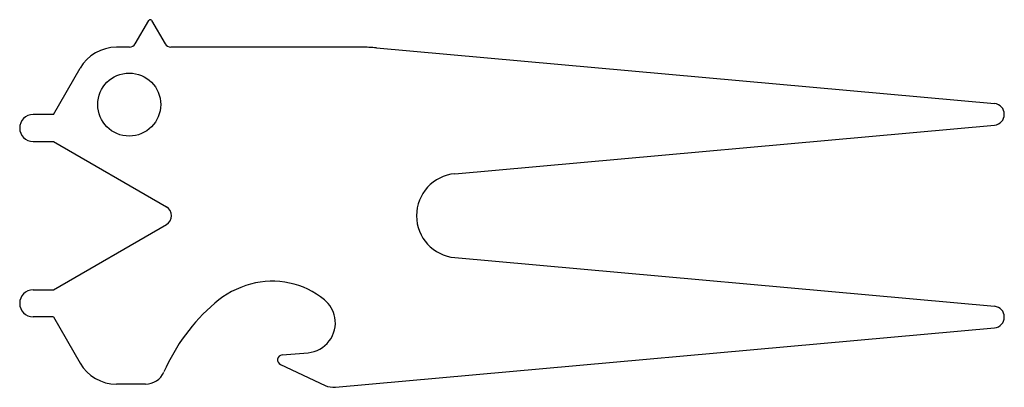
# Model space of a CAD drawing. Extents: x 0 to 2.93, y -0.01 to 1.08.
import ezdxf

# ---------------------------------------------------------------- set-up
doc = ezdxf.new("R2010")
doc.units = 0
doc.layers.get('0').update_dxf_attribs({"color": 1, "linetype": 'CONTINUOUS'})
doc.layers.add('100', color=11, linetype='CONTINUOUS')

msp = doc.modelspace()

# ---------------------------------------------------------------- linework, layer by layer
at = {"color": 4, "linetype": 'CONTINUOUS'}
for p, q in [((0.779663, 0.08671), (0.856998, 0.093495)), ((0.774635, 0.058173), (0.907122, -0.003607))]:
    msp.add_line(p, q, dxfattribs=at)
for centre, radius, start, end in [((0.759303, 0.031333), 0.275625, 105.434543, 130.674291), ((0.750236, 0.061509), 0.244125, 50.538212, 105.268371), ((0.944715, -0.187577), 0.5625, 130.464987, 156.564642), ((0.849036, 0.181264), 0.088875, 10.725067, 50.644763), ((0.8489, 0.182001), 0.088875, 275.228046, 10.242418)]:
    msp.add_arc(centre, radius, start, end, dxfattribs=at)
at = {"layer": '100', "color": 4, "linetype": 'CONTINUOUS'}
for p, q in [((0.343412, 1.01), (0.383309, 1.079103)), ((0.391969, 1.079103), (0.431865, 1.01)), ((0.326092, 1), (0.287639, 1)), ((1.015168, 1), (0.449186, 1)), ((1.06002, 0.997984), (2.895955, 0.832627)), ((0.1, 0.8), (0.179386, 0.9375)), ((0.1, 0.8), (0.04, 0.8)), ((1.292829, 0.624496), (2.895955, 0.768885)), ((0.04, 0.72), (0.1, 0.72)), ((0.1, 0.72), (0.436051, 0.525981)), ((0.1, 0.28), (0.436051, 0.474019)), ((1.292829, 0.375504), (2.895955, 0.231115)), ((0.04, 0.28), (0.1, 0.28)), ((0.1, 0.2), (0.04, 0.2)), ((0.1, 0.2), (0.179386, 0.0625)), ((0.937861, -0.008987), (2.895955, 0.167373)), ((0.373566, 0), (0.287639, 0))]:
    msp.add_line(p, q, dxfattribs=at)
msp.add_circle((0.325439, 0.8297), 0.0935, dxfattribs=at)
for centre, radius, start, end in [((0.387639, 1.076603), 0.005, 30.000001, 149.999997), ((0.287639, 0.875), 0.125, 90.000003, 149.999997), ((0.326092, 1.02), 0.02, 270.000001, 329.999989), ((0.449186, 1.02), 0.02, 209.999999, 270.000001), ((1.015168, 0.5), 0.5, 84.853428, 90.000003), ((2.893085, 0.800756), 0.032, 275.146576, 84.853428), ((0.04, 0.76), 0.04, 90.000003, 270.000001), ((1.304042, 0.5), 0.125, 95.146577, 264.853426), ((0.421051, 0.5), 0.03, 299.999995, 60.000002), ((0.04, 0.24), 0.04, 90.000003, 270.000001), ((2.893085, 0.199244), 0.032, 275.146576, 84.853428), ((0.287639, 0.125), 0.125, 209.999999, 270.000001), ((0.780974, 0.071767), 0.015, 95.014522, 245.000006), ((0.373566, 0.06), 0.06, 270.000001, 336.564647), ((0.932479, 0.050771), 0.06, 245.000006, 275.146576)]:
    msp.add_arc(centre, radius, start, end, dxfattribs=at)

doc.saveas('drawing.dxf')
